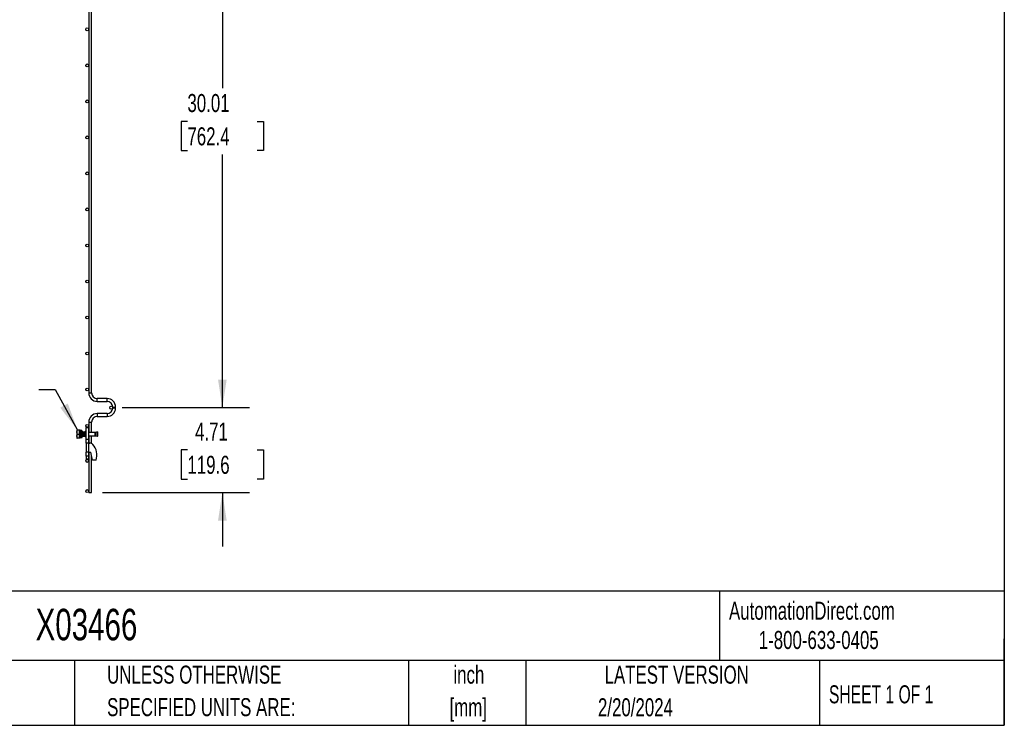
# Model space of a CAD drawing. Header units: inches. Extents: x 0.2 to 10.8, y 0.2 to 8.2.
# Tile 6 of 27: x 6.2 to 10.8, y 0.2 to 3.5. Entities that reach past the tile are written whole.
import ezdxf

# ---------------------------------------------------------------- set-up
doc = ezdxf.new("R2010")
doc.units = ezdxf.units.IN
doc.header["$MEASUREMENT"] = 0
doc.layers.add('DIMENSIONS', color=140, linetype='Continuous', lineweight=25)
doc.layers.add('TEXT', color=140, linetype='Continuous', lineweight=25)
doc.styles.add('SLDTEXTSTYLE0', font='TXT', dxfattribs={"width": 0.7})
doc.styles.add('SLDTEXTSTYLE1', font='TXT', dxfattribs={"width": 0.65})
doc.dimstyles.new('SLDDIMSTYLE0', dxfattribs={"dimtxt": 0.084961, "dimasz": 0.13, "dimexe": 0, "dimexo": 0.0625, "dimgap": 0.02124, "dimtad": 0, "dimtih": 1, "dimtoh": 1, "dimlfac": 12, "dimrnd": 1e-09, "dimzin": 12, "dimdsep": 46, "dimtxsty": 'SLDTEXTSTYLE0', "dimsah": 1, "dimcen": 0.09, "dimadec": 0, "dimazin": 3, "dimtfac": 1, "dimtofl": 0, "dimtmove": 0, "dimatfit": 3, "dimfxl": 0, "dimfrac": 2, "dimtolj": 1, "dimtzin": 12, "dimarcsym": 0})
doc.dimstyles.new('SLDDIMSTYLE2', dxfattribs={"dimtxt": 0.084961, "dimasz": 0.13, "dimexe": 0, "dimexo": 0.0625, "dimgap": 0.02124, "dimtad": 0, "dimtih": 1, "dimtoh": 1, "dimlfac": 12, "dimrnd": 1e-09, "dimzin": 12, "dimdsep": 46, "dimtxsty": 'SLDTEXTSTYLE0', "dimsah": 1, "dimcen": 0.09, "dimadec": 0, "dimazin": 3, "dimtfac": 1, "dimtmove": 0, "dimatfit": 0, "dimfxl": 0, "dimfrac": 2, "dimtolj": 1, "dimtzin": 12, "dimarcsym": 0})

# ---------------------------------------------------------------- blocks, each defined once
blk = doc.blocks.new('SW_NOTE_0')
at = {"layer": 'DIMENSIONS', "color": 0, "char_height": 0.5, "attachment_point": 2, "style": 'SLDTEXTSTYLE0'}
for s, insert in [('PRE-WELDED CLIPS ALLOW', (4.508, 0.645)), ('YOU TO QUICKLY LOCK', (4.487, -0.258)), ('PANELS IN PLACE', (4.557, -1.161))]:
    blk.add_mtext(s, dxfattribs=dict(at, insert=insert))
blk = doc.blocks.new('PRE-WELDED')
at = {"layer": 'DIMENSIONS', "color": 140}
blk.add_blockref('SW_NOTE_0', (-0.265, 0.85), dxfattribs=at)
blk = doc.blocks.new('_D_9')
at = {"layer": 'DIMENSIONS'}
for p, q in [((6.668, 4.221), (7.257, 4.221)), ((7.132, 4.221), (7.132, 3.1987)), ((6.9704, 3.0446), (6.9419, 3.0446)), ((6.9419, 3.0446), (6.9419, 2.9096)), ((7.2936, 3.0446), (7.3221, 3.0446)), ((7.3221, 3.0446), (7.3221, 2.9096)), ((6.9419, 2.9096), (6.9704, 2.9096)), ((7.132, 1.7198), (7.132, 2.8906)), ((7.3221, 2.9096), (7.2936, 2.9096)), ((6.668, 1.7198), (7.257, 1.7198))]:
    blk.add_line(p, q, dxfattribs=at)
for points in [[(7.132, 4.221), (7.112, 4.091), (7.152, 4.091)], [(7.132, 1.7198), (7.152, 1.8498), (7.112, 1.8498)]]:
    blk.add_solid(points, dxfattribs=at)
at = {"layer": 'DIMENSIONS', "char_height": 0.08333, "attachment_point": 1, "style": 'SLDTEXTSTYLE0'}
for s, insert in [('30.01', (6.9704, 3.1711)), ('762.4', (6.9704, 3.017))]:
    blk.add_mtext(s, dxfattribs=dict(at, insert=insert))
blk = doc.blocks.new('_D_10')
at = {"layer": 'DIMENSIONS'}
for p, q in [((7.132, 1.7198), (7.132, 1.9698)), ((6.668, 1.7198), (7.257, 1.7198)), ((6.9704, 1.5246), (6.9419, 1.5246)), ((6.9419, 1.5246), (6.9419, 1.3896)), ((7.2936, 1.5246), (7.3221, 1.5246)), ((7.3221, 1.5246), (7.3221, 1.3896)), ((6.9419, 1.3896), (6.9704, 1.3896)), ((7.3221, 1.3896), (7.2936, 1.3896)), ((6.5771, 1.3274), (7.257, 1.3274)), ((7.132, 1.3274), (7.132, 1.0774))]:
    blk.add_line(p, q, dxfattribs=at)
for points in [[(7.132, 1.7198), (7.152, 1.8498), (7.112, 1.8498)], [(7.132, 1.3274), (7.112, 1.1974), (7.152, 1.1974)]]:
    blk.add_solid(points, dxfattribs=at)
at = {"layer": 'DIMENSIONS', "char_height": 0.08333, "attachment_point": 1, "style": 'SLDTEXTSTYLE0'}
for s, insert in [('4.71', (7.0058, 1.651)), ('119.6', (6.9704, 1.497))]:
    blk.add_mtext(s, dxfattribs=dict(at, insert=insert))

msp = doc.modelspace()

# ---------------------------------------------------------------- linework, layer by layer
for p, q in [((6.51372, 3.98238), (6.51372, 1.78829)), ((6.52705, 1.78829), (6.52705, 3.99783)), ((6.51372, 1.78829), (6.52705, 1.78829)), ((6.59855, 1.76204), (6.5533, 1.76204)), ((6.5533, 1.74871), (6.5533, 1.76204)), ((6.5533, 1.74871), (6.59855, 1.74871)), ((6.59855, 1.74871), (6.59855, 1.76204)), ((6.59855, 1.69229), (6.5533, 1.69229)), ((6.5533, 1.69229), (6.5533, 1.68563)), ((6.5533, 1.68563), (6.5533, 1.67896)), ((6.59855, 1.69229), (6.59855, 1.67896)), ((6.62464, 1.72263), (6.62464, 1.71838)), ((6.62464, 1.72263), (6.63797, 1.72263)), ((6.62464, 1.71838), (6.63797, 1.71838)), ((6.63797, 1.71838), (6.63797, 1.72263)), ((6.51372, 1.65271), (6.51372, 1.60514)), ((6.51372, 1.65271), (6.52705, 1.65271)), ((6.52705, 1.60514), (6.52705, 1.65271)), ((6.5533, 1.67896), (6.59855, 1.67896)), ((6.45904, 1.61555), (6.45828, 1.61424)), ((6.45828, 1.61424), (6.45828, 1.58041)), ((6.46066, 1.61555), (6.45915, 1.61555)), ((6.4713, 1.61555), (6.46066, 1.61555)), ((6.46066, 1.59732), (6.4713, 1.59732)), ((6.4713, 1.59732), (6.4713, 1.61555)), ((6.47339, 1.61555), (6.4713, 1.61555)), ((6.4713, 1.5791), (6.4713, 1.59732)), ((6.4735, 1.60514), (6.47239, 1.60514)), ((6.47339, 1.60514), (6.47339, 1.61555)), ((6.47348, 1.60543), (6.47339, 1.60636)), ((6.4764, 1.61357), (6.4755, 1.61357)), ((6.48078, 1.59732), (6.47578, 1.59732)), ((6.47578, 1.59732), (6.47578, 1.59732)), ((6.47578, 1.59732), (6.48078, 1.59732)), ((6.4814, 1.61357), (6.4764, 1.61357)), ((6.47825, 1.59667), (6.47825, 1.5963)), ((6.47825, 1.59667), (6.48325, 1.59667)), ((6.48325, 1.5963), (6.47825, 1.5963)), ((6.48184, 1.60514), (6.48072, 1.60514)), ((6.48078, 1.59732), (6.48078, 1.59732)), ((6.48155, 1.60701), (6.48148, 1.60737)), ((6.48325, 1.59667), (6.48325, 1.5963)), ((6.486, 1.60514), (6.48489, 1.60514)), ((6.49017, 1.60514), (6.48906, 1.60514)), ((6.49434, 1.60514), (6.49322, 1.60514)), ((6.49624, 1.60712), (6.49606, 1.60743)), ((6.50255, 1.607), (6.50231, 1.60743)), ((6.50255, 1.57191), (6.50255, 1.62816)), ((6.50255, 1.62816), (6.51297, 1.62816)), ((6.51297, 1.62816), (6.51297, 1.57191)), ((6.54365, 1.60514), (6.51297, 1.60514)), ((6.54365, 1.59732), (6.54365, 1.60514)), ((6.54365, 1.58951), (6.54365, 1.59732)), ((6.55415, 1.60732), (6.54477, 1.60526)), ((6.54477, 1.60526), (6.54477, 1.58939)), ((6.55453, 1.6056), (6.55415, 1.60732)), ((6.55415, 1.58732), (6.55415, 1.60732)), ((6.55624, 1.60732), (6.55425, 1.60689)), ((6.55453, 1.59732), (6.55453, 1.6056)), ((6.55453, 1.58905), (6.55453, 1.59732)), ((6.55662, 1.6056), (6.55624, 1.60732)), ((6.55624, 1.58732), (6.55624, 1.60732)), ((6.55662, 1.59732), (6.55662, 1.6056)), ((6.55662, 1.58905), (6.55662, 1.59732)), ((6.45828, 1.58041), (6.45904, 1.5791)), ((6.4713, 1.5791), (6.46066, 1.5791)), ((6.4713, 1.58951), (6.47137, 1.58951)), ((6.47339, 1.5791), (6.4713, 1.5791)), ((6.47339, 1.5791), (6.47339, 1.58764)), ((6.47443, 1.58951), (6.47554, 1.58951)), ((6.47675, 1.58107), (6.47765, 1.58107)), ((6.47731, 1.58723), (6.47739, 1.58737)), ((6.47765, 1.58107), (6.48265, 1.58107)), ((6.48244, 1.5884), (6.48313, 1.58721)), ((6.48276, 1.58951), (6.48388, 1.58951)), ((6.48693, 1.58951), (6.48804, 1.58951)), ((6.49109, 1.58951), (6.49221, 1.58951)), ((6.49526, 1.58951), (6.49594, 1.58951)), ((6.49594, 1.59444), (6.49594, 1.58895)), ((6.49605, 1.58722), (6.49633, 1.58769)), ((6.50229, 1.58746), (6.50224, 1.58735)), ((6.50228, 1.58718), (6.50255, 1.58765)), ((6.51297, 1.57191), (6.50255, 1.57191)), ((6.50255, 1.55524), (6.50255, 1.57191)), ((6.51372, 1.55524), (6.50255, 1.55524)), ((6.50255, 1.55524), (6.50255, 1.51357)), ((6.51297, 1.58951), (6.54365, 1.58951)), ((6.51297, 1.57191), (6.51297, 1.55524)), ((6.51372, 1.58951), (6.51372, 1.55524)), ((6.51372, 1.55524), (6.5188, 1.55524)), ((6.51372, 1.51357), (6.51372, 1.55524)), ((6.52705, 1.55354), (6.52705, 1.58951)), ((6.54477, 1.58939), (6.55415, 1.58732)), ((6.55415, 1.58732), (6.55453, 1.58905)), ((6.55425, 1.58776), (6.55624, 1.58732)), ((6.55624, 1.58732), (6.55662, 1.58905)), ((6.51372, 1.51357), (6.50255, 1.51357)), ((6.50255, 1.49541), (6.50255, 1.51357)), ((6.51297, 1.51357), (6.51297, 1.49541)), ((6.51372, 1.51357), (6.51372, 1.32738)), ((6.51372, 1.51357), (6.52297, 1.51357)), ((6.53171, 1.47707), (6.52297, 1.51357)), ((6.51297, 1.49541), (6.50255, 1.49541)), ((6.50255, 1.49541), (6.50255, 1.48107)), ((6.51297, 1.48107), (6.50255, 1.48107)), ((6.51297, 1.49541), (6.51297, 1.48107)), ((6.52705, 1.32738), (6.52705, 1.49653)), ((6.54755, 1.47707), (6.53171, 1.47707)), ((6.51372, 1.32738), (6.52705, 1.32738))]:
    msp.add_line(p, q)
for centre in [(6.50705, 3.47039), (6.50705, 3.30372), (6.50705, 3.13706), (6.50705, 2.97039), (6.50705, 2.80372), (6.50705, 2.63706), (6.50705, 2.47039), (6.50705, 2.30372), (6.50705, 2.13706), (6.50705, 1.97039), (6.50705, 1.80372), (6.61797, 1.71979), (6.50705, 1.63585), (6.50705, 1.47335), (6.50705, 1.33404)]:
    msp.add_circle(centre, 0.00667)
for centre, radius, start, end in [((6.5533, 1.78829), 0.03958, 180, 270), ((6.5533, 1.78829), 0.02625, 180, 270), ((6.59855, 1.72263), 0.03942, 0, 90), ((6.59855, 1.72263), 0.02608, 0, 90), ((6.5533, 1.65271), 0.03958, 90, 180), ((6.59855, 1.71838), 0.03942, 270, 0), ((6.59855, 1.71838), 0.02608, 270, 0), ((6.5533, 1.65271), 0.02625, 90, 180), ((6.50422, 1.60478), 0.00833, 101.53696, 161.90915), ((6.54365, 1.61035), 0.00521, 270, 282.41729), ((6.50422, 1.58986), 0.00833, 186.30355, 258.46304), ((6.5188, 1.53441), 0.02083, 45.94832, 90), ((6.47964, 1.50124), 0.07208, 340.41164, 41.90027), ((6.54365, 1.5843), 0.00521, 77.58271, 90)]:
    msp.add_arc(centre, radius, start, end)
for points, knots in [([(6.46066, 1.59732), (6.45967, 1.6003), (6.45904, 1.60332), (6.45903, 1.6072), (6.45907, 1.60797), (6.45922, 1.60951), (6.45933, 1.61028), (6.45976, 1.61256), (6.46017, 1.61406), (6.46066, 1.61555)], [0, 0, 0, 0, 0.5, 0.5, 0.625, 0.625, 0.75, 0.75, 1, 1, 1, 1]), ([(6.46066, 1.5791), (6.45967, 1.58207), (6.45904, 1.58509), (6.45903, 1.58897), (6.45907, 1.58975), (6.45922, 1.59129), (6.45933, 1.59205), (6.45976, 1.59433), (6.46017, 1.59583), (6.46066, 1.59732)], [0, 0, 0, 0, 0.5, 0.5, 0.625, 0.625, 0.75, 0.75, 1, 1, 1, 1]), ([(6.47307, 1.58745), (6.473, 1.58742), (6.47283, 1.58734), (6.47255, 1.5899), (6.47222, 1.59424), (6.47191, 1.59923), (6.47159, 1.60373), (6.4714, 1.60549), (6.4713, 1.60636)], [0, 0, 0, 0, 0.1098005, 0.2943879, 0.4789752, 0.661964, 0.8322435, 1, 1, 1, 1]), ([(6.47278, 1.58745), (6.47272, 1.58742), (6.47254, 1.58734), (6.47226, 1.58991), (6.47193, 1.59422), (6.47162, 1.59934), (6.47141, 1.60214), (6.4713, 1.6035)], [0, 0, 0, 0, 0.1323526, 0.3534497, 0.5745469, 0.7937293, 1, 1, 1, 1]), ([(6.47244, 1.60505), (6.47221, 1.60545), (6.47184, 1.60608), (6.47148, 1.60671), (6.47134, 1.60694)], [0, 0, 0, 0, 0.6266845, 1, 1, 1, 1]), ([(6.47244, 1.60504), (6.47251, 1.60485), (6.47266, 1.60447), (6.47287, 1.60287), (6.4731, 1.60067), (6.47327, 1.59869), (6.47344, 1.59669), (6.47361, 1.59468), (6.47384, 1.59233), (6.47405, 1.59058), (6.47426, 1.5896), (6.47438, 1.58961), (6.47443, 1.58961)], [0, 0, 0, 0, 0.10650986, 0.21932951, 0.33210386, 0.44487943, 0.47660709, 0.58933653, 0.70210461, 0.81492217, 0.92769345, 1, 1, 1, 1]), ([(6.4748, 1.60743), (6.47457, 1.60704), (6.4741, 1.60625), (6.47364, 1.60545), (6.47341, 1.60506)], [0, 0, 0, 0, 0.5004388, 1, 1, 1, 1]), ([(6.47397, 1.60601), (6.47392, 1.60608), (6.47374, 1.6064), (6.47356, 1.60671), (6.47342, 1.60694)], [0, 0, 0, 0, 0.243973, 1, 1, 1, 1]), ([(6.4735, 1.60503), (6.47353, 1.60506), (6.47363, 1.60516), (6.47381, 1.60442), (6.47403, 1.60289), (6.47426, 1.60067), (6.47443, 1.5987), (6.4746, 1.59669), (6.47477, 1.59468), (6.475, 1.59232), (6.47521, 1.5906), (6.47539, 1.58969), (6.47548, 1.58967), (6.4755, 1.58967)], [0, 0, 0, 0, 0.0404934, 0.15317, 0.2658948, 0.3785743, 0.491255, 0.522956, 0.6355906, 0.7482639, 0.8609866, 0.973663, 1, 1, 1, 1]), ([(6.47581, 1.59876), (6.47571, 1.60025), (6.4755, 1.60337), (6.47519, 1.60653), (6.47495, 1.6079), (6.47481, 1.60733), (6.47479, 1.60722)], [0, 0, 0, 0, 0.2907269, 0.6083216, 0.9286909, 1, 1, 1, 1]), ([(6.47589, 1.60176), (6.47586, 1.60218), (6.47572, 1.60417), (6.47548, 1.60673), (6.47526, 1.60724), (6.47515, 1.60749)], [0, 0, 0, 0, 0.1168366, 0.5564978, 1, 1, 1, 1]), ([(6.476, 1.60608), (6.47598, 1.60613), (6.47572, 1.60658), (6.47546, 1.60702), (6.47523, 1.60742)], [0, 0, 0, 0, 0.1102655, 1, 1, 1, 1]), ([(6.4764, 1.61357), (6.47638, 1.61357), (6.47635, 1.61347), (6.4763, 1.61306), (6.47627, 1.61275), (6.47619, 1.61152), (6.47614, 1.61028), (6.47606, 1.60808), (6.47604, 1.60726), (6.47599, 1.60549), (6.47596, 1.60454), (6.47588, 1.60155), (6.47582, 1.5994), (6.47578, 1.59732)], [0, 0, 0, 0, 0.125, 0.125, 0.25, 0.25, 0.5, 0.5, 0.625, 0.625, 0.75, 0.75, 1, 1, 1, 1]), ([(6.47695, 1.58745), (6.47691, 1.58737), (6.47676, 1.58712), (6.47649, 1.58924), (6.47619, 1.59297), (6.47599, 1.59599), (6.47591, 1.59732)], [0, 0, 0, 0, 0.1238011, 0.4389763, 0.7508554, 1, 1, 1, 1]), ([(6.47723, 1.58744), (6.47719, 1.58737), (6.47704, 1.58712), (6.47677, 1.58924), (6.47648, 1.59297), (6.47628, 1.59599), (6.4762, 1.59732)], [0, 0, 0, 0, 0.1227625, 0.4383113, 0.7505601, 1, 1, 1, 1]), ([(6.47825, 1.5963), (6.47821, 1.59449), (6.47812, 1.59087), (6.47798, 1.58619), (6.47785, 1.58275), (6.47774, 1.58129), (6.47763, 1.58093), (6.47752, 1.58172), (6.47739, 1.58404), (6.47732, 1.58648), (6.47729, 1.58749)], [0, 0, 0, 0, 0.139484, 0.2789715, 0.4184639, 0.5579518, 0.6235516, 0.7630367, 0.9025248, 1, 1, 1, 1]), ([(6.47753, 1.58752), (6.47755, 1.58731), (6.4776, 1.58694), (6.47767, 1.58686), (6.47778, 1.58724), (6.47791, 1.58884), (6.47804, 1.59143), (6.47816, 1.59421), (6.47823, 1.59602), (6.47825, 1.59667)], [0, 0, 0, 0, 0.0931707, 0.1671828, 0.3368612, 0.5232061, 0.7095586, 0.8958985, 1, 1, 1, 1]), ([(6.47755, 1.59732), (6.47755, 1.59732), (6.47758, 1.59699), (6.47761, 1.59667), (6.47764, 1.59635)], [0, 0, 0, 0, 0.0000471, 1, 1, 1, 1]), ([(6.47871, 1.59732), (6.47871, 1.59732), (6.47873, 1.5971), (6.47875, 1.59689), (6.47877, 1.59667)], [0, 0, 0, 0, 0.0000702, 1, 1, 1, 1]), ([(6.48077, 1.60505), (6.48054, 1.60545), (6.48008, 1.60624), (6.47962, 1.60703), (6.47939, 1.60742)], [0, 0, 0, 0, 0.4996955, 1, 1, 1, 1]), ([(6.48011, 1.59675), (6.4801, 1.59694), (6.48008, 1.59713), (6.48007, 1.59732), (6.48007, 1.59732)], [0, 0, 0, 0, 0.9999195, 1, 1, 1, 1]), ([(6.4804, 1.59675), (6.48039, 1.59694), (6.48037, 1.59713), (6.48036, 1.59732), (6.48036, 1.59732)], [0, 0, 0, 0, 0.9999192, 1, 1, 1, 1]), ([(6.48078, 1.59732), (6.48082, 1.59915), (6.48091, 1.60281), (6.48105, 1.60767), (6.48117, 1.61137), (6.4813, 1.61324), (6.48141, 1.61377), (6.48153, 1.61296), (6.48167, 1.61021), (6.48176, 1.60737), (6.48182, 1.60541), (6.48182, 1.60514)], [0, 0, 0, 0, 0.12796495, 0.25593318, 0.38390586, 0.5118744, 0.59588408, 0.72385004, 0.85181908, 0.97979129, 1, 1, 1, 1]), ([(6.48078, 1.59732), (6.48082, 1.59839), (6.4809, 1.60063), (6.48104, 1.6037), (6.48116, 1.60616), (6.48129, 1.60748), (6.48141, 1.60788), (6.48153, 1.60735), (6.48162, 1.60636), (6.48168, 1.60531), (6.48169, 1.60514)], [0, 0, 0, 0, 0.134554, 0.2823174, 0.4300972, 0.577863, 0.687878, 0.8224319, 0.9701978, 1, 1, 1, 1]), ([(6.48105, 1.60387), (6.4811, 1.60353), (6.48123, 1.60272), (6.48143, 1.60065), (6.48161, 1.5987), (6.48172, 1.59735), (6.48176, 1.59689), (6.48178, 1.59667)], [0, 0, 0, 0, 0.2181379, 0.5267552, 0.8353758, 0.9222014, 1, 1, 1, 1]), ([(6.48313, 1.60744), (6.4829, 1.60704), (6.48244, 1.60625), (6.48198, 1.60546), (6.48175, 1.60506)], [0, 0, 0, 0, 0.500394, 1, 1, 1, 1]), ([(6.48184, 1.60503), (6.48186, 1.60506), (6.48196, 1.60516), (6.48215, 1.60442), (6.48237, 1.60289), (6.48259, 1.60067), (6.48277, 1.5987), (6.48288, 1.59728), (6.48293, 1.59676), (6.48295, 1.59647)], [0, 0, 0, 0, 0.0723261, 0.2735802, 0.4749202, 0.6761794, 0.8774408, 0.9340626, 1, 1, 1, 1]), ([(6.48265, 1.58107), (6.4827, 1.58107), (6.48275, 1.58146), (6.48283, 1.5826), (6.48285, 1.58308), (6.4829, 1.58417), (6.48293, 1.58479), (6.483, 1.58685), (6.48305, 1.58854), (6.48315, 1.59228), (6.4832, 1.59432), (6.48325, 1.5963)], [0, 0, 0, 0, 0.25, 0.25, 0.375, 0.375, 0.5, 0.5, 0.75, 0.75, 1, 1, 1, 1]), ([(6.48528, 1.58716), (6.48517, 1.5874), (6.48495, 1.58788), (6.48463, 1.59148), (6.4843, 1.59627), (6.48398, 1.6014), (6.48366, 1.60541), (6.48339, 1.60753), (6.48324, 1.60727), (6.4832, 1.6072)], [0, 0, 0, 0, 0.156768, 0.3121783, 0.4696929, 0.6255603, 0.7814276, 0.9389423, 1, 1, 1, 1]), ([(6.48564, 1.58742), (6.48562, 1.58732), (6.48548, 1.58675), (6.48524, 1.58812), (6.48492, 1.59141), (6.48459, 1.59629), (6.48427, 1.6014), (6.48395, 1.60541), (6.48368, 1.60753), (6.48353, 1.60727), (6.48348, 1.6072)], [0, 0, 0, 0, 0.0329949, 0.1845007, 0.3346944, 0.4869218, 0.6375572, 0.7881926, 0.94042, 1, 1, 1, 1]), ([(6.48493, 1.60506), (6.4847, 1.60546), (6.48424, 1.60625), (6.48378, 1.60704), (6.48355, 1.60743)], [0, 0, 0, 0, 0.4996675, 1, 1, 1, 1]), ([(6.48521, 1.60744), (6.48498, 1.60704), (6.48471, 1.60657), (6.48443, 1.60609), (6.48438, 1.60601)], [0, 0, 0, 0, 0.8305451, 1, 1, 1, 1]), ([(6.48493, 1.60506), (6.485, 1.60487), (6.48515, 1.60449), (6.48537, 1.60287), (6.4856, 1.60067), (6.48577, 1.59869), (6.48594, 1.59669), (6.48611, 1.59468), (6.48634, 1.59233), (6.48655, 1.59058), (6.48676, 1.5896), (6.48688, 1.58961), (6.48693, 1.58961)], [0, 0, 0, 0, 0.1097611, 0.2221702, 0.3345342, 0.4468994, 0.4785116, 0.5908309, 0.7031886, 0.8155956, 0.9279566, 1, 1, 1, 1]), ([(6.48574, 1.60514), (6.48574, 1.60515), (6.48563, 1.6065), (6.48547, 1.60749), (6.48532, 1.60727), (6.48528, 1.6072)], [0, 0, 0, 0, 0.0063958, 0.7224388, 1, 1, 1, 1]), ([(6.48603, 1.60517), (6.48603, 1.60517), (6.48592, 1.6065), (6.48576, 1.6075), (6.48561, 1.60727), (6.48557, 1.6072)], [0, 0, 0, 0, 0.0007889, 0.7189285, 1, 1, 1, 1]), ([(6.48647, 1.60601), (6.48642, 1.60609), (6.48614, 1.60656), (6.48587, 1.60704), (6.48564, 1.60743)], [0, 0, 0, 0, 0.1678232, 1, 1, 1, 1]), ([(6.4873, 1.60744), (6.48707, 1.60704), (6.48661, 1.60625), (6.48615, 1.60546), (6.48592, 1.60506)], [0, 0, 0, 0, 0.50035707, 1, 1, 1, 1]), ([(6.486, 1.60503), (6.48603, 1.60506), (6.48613, 1.60516), (6.48631, 1.60442), (6.48653, 1.60289), (6.48676, 1.60067), (6.48693, 1.5987), (6.4871, 1.59669), (6.48727, 1.59468), (6.4875, 1.59232), (6.48771, 1.5906), (6.48789, 1.58969), (6.48798, 1.58967), (6.488, 1.58966)], [0, 0, 0, 0, 0.0404616, 0.1530496, 0.2656857, 0.3782766, 0.4908687, 0.5225448, 0.6350908, 0.7476755, 0.8603095, 0.9728973, 1, 1, 1, 1]), ([(6.48945, 1.58735), (6.48936, 1.58742), (6.48916, 1.58759), (6.48887, 1.59066), (6.48853, 1.59524), (6.48821, 1.60042), (6.48788, 1.60474), (6.4876, 1.60731), (6.48743, 1.60723), (6.48736, 1.6072)], [0, 0, 0, 0, 0.1254809, 0.2811622, 0.4384889, 0.5937137, 0.7502945, 0.9068754, 1, 1, 1, 1]), ([(6.48973, 1.58735), (6.48965, 1.58742), (6.48945, 1.5876), (6.48915, 1.59066), (6.48882, 1.59524), (6.4885, 1.60042), (6.48817, 1.60474), (6.48789, 1.60731), (6.48772, 1.60723), (6.48765, 1.6072)], [0, 0, 0, 0, 0.1248867, 0.2805686, 0.4378958, 0.5931212, 0.7497026, 0.9062841, 1, 1, 1, 1]), ([(6.4891, 1.60506), (6.48887, 1.60546), (6.48841, 1.60625), (6.48795, 1.60704), (6.48772, 1.60744)], [0, 0, 0, 0, 0.4996079, 1, 1, 1, 1]), ([(6.48938, 1.60744), (6.48915, 1.60704), (6.48887, 1.60656), (6.4886, 1.60609), (6.48855, 1.60601)], [0, 0, 0, 0, 0.8309032, 1, 1, 1, 1]), ([(6.48909, 1.60506), (6.48917, 1.60487), (6.48932, 1.60449), (6.48954, 1.60287), (6.48976, 1.60067), (6.48994, 1.59869), (6.4901, 1.59669), (6.49028, 1.59468), (6.49051, 1.59233), (6.49072, 1.59058), (6.49093, 1.5896), (6.49105, 1.58961), (6.49109, 1.58961)], [0, 0, 0, 0, 0.1099599, 0.2223439, 0.3346828, 0.4470229, 0.4786281, 0.5909222, 0.7032549, 0.8156368, 0.9279727, 1, 1, 1, 1]), ([(6.48989, 1.60514), (6.4898, 1.60594), (6.48966, 1.60737), (6.48951, 1.60725), (6.48945, 1.6072)], [0, 0, 0, 0, 0.5593137, 1, 1, 1, 1]), ([(6.49014, 1.60543), (6.49007, 1.6061), (6.48993, 1.60739), (6.4898, 1.60726), (6.48974, 1.6072)], [0, 0, 0, 0, 0.51709491, 1, 1, 1, 1]), ([(6.49063, 1.60601), (6.49059, 1.60609), (6.49031, 1.60657), (6.49003, 1.60704), (6.4898, 1.60744)], [0, 0, 0, 0, 0.1693312, 1, 1, 1, 1]), ([(6.49146, 1.60743), (6.49123, 1.60704), (6.49077, 1.60625), (6.49031, 1.60546), (6.49008, 1.60506)], [0, 0, 0, 0, 0.5003165, 1, 1, 1, 1]), ([(6.49017, 1.60503), (6.4902, 1.60506), (6.4903, 1.60516), (6.49048, 1.60442), (6.4907, 1.60289), (6.49092, 1.60067), (6.4911, 1.5987), (6.49126, 1.59669), (6.49143, 1.59468), (6.49167, 1.59232), (6.49188, 1.5906), (6.49206, 1.58969), (6.49215, 1.58967), (6.49216, 1.58967)], [0, 0, 0, 0, 0.0405239, 0.1532854, 0.2660951, 0.3788595, 0.4916251, 0.5233499, 0.6360694, 0.7488275, 0.8616351, 0.9743964, 1, 1, 1, 1]), ([(6.49354, 1.5875), (6.4935, 1.5875), (6.49335, 1.58748), (6.49309, 1.58994), (6.49276, 1.59422), (6.49245, 1.59941), (6.49211, 1.60399), (6.49181, 1.60705), (6.49162, 1.60722), (6.49153, 1.6073)], [0, 0, 0, 0, 0.0591346, 0.221718, 0.3843014, 0.5454767, 0.7088345, 0.8704838, 1, 1, 1, 1]), ([(6.4939, 1.58745), (6.49384, 1.58742), (6.49367, 1.58734), (6.49338, 1.58991), (6.49305, 1.59423), (6.49274, 1.59941), (6.4924, 1.60399), (6.4921, 1.60706), (6.49191, 1.60723), (6.49182, 1.6073)], [0, 0, 0, 0, 0.0928018, 0.2494646, 0.4061275, 0.5614335, 0.7188425, 0.8746052, 1, 1, 1, 1]), ([(6.49327, 1.60506), (6.49304, 1.60546), (6.49258, 1.60625), (6.49212, 1.60704), (6.49189, 1.60744)], [0, 0, 0, 0, 0.4995678, 1, 1, 1, 1]), ([(6.49354, 1.60743), (6.49331, 1.60704), (6.49304, 1.60656), (6.49276, 1.60609), (6.49272, 1.60601)], [0, 0, 0, 0, 0.8332065, 1, 1, 1, 1]), ([(6.49326, 1.60506), (6.49334, 1.60487), (6.49349, 1.60449), (6.49371, 1.60287), (6.49393, 1.60067), (6.49411, 1.59869), (6.49427, 1.59669), (6.49444, 1.59468), (6.49467, 1.59233), (6.49489, 1.59058), (6.4951, 1.5896), (6.49521, 1.58961), (6.49526, 1.58961)], [0, 0, 0, 0, 0.1092174, 0.2216952, 0.3341278, 0.4465616, 0.4781931, 0.590581, 0.7030073, 0.815483, 0.9279126, 1, 1, 1, 1]), ([(6.49405, 1.60514), (6.49399, 1.60574), (6.49385, 1.60725), (6.4937, 1.60728), (6.49362, 1.6073)], [0, 0, 0, 0, 0.4023205, 1, 1, 1, 1]), ([(6.49434, 1.60514), (6.49428, 1.60574), (6.49413, 1.60725), (6.49399, 1.60728), (6.4939, 1.6073)], [0, 0, 0, 0, 0.4011774, 1, 1, 1, 1]), ([(6.4948, 1.60601), (6.49475, 1.60609), (6.49448, 1.60656), (6.4942, 1.60704), (6.49397, 1.60744)], [0, 0, 0, 0, 0.1673647, 1, 1, 1, 1]), ([(6.49562, 1.60742), (6.49539, 1.60703), (6.49493, 1.60624), (6.49447, 1.60545), (6.49424, 1.60505)], [0, 0, 0, 0, 0.5002974, 1, 1, 1, 1]), ([(6.49434, 1.60503), (6.49436, 1.60506), (6.49446, 1.60516), (6.49465, 1.60442), (6.49487, 1.60289), (6.49509, 1.60067), (6.49527, 1.5987), (6.49543, 1.59669), (6.4956, 1.59468), (6.49583, 1.59232), (6.49605, 1.59061), (6.49622, 1.5897), (6.49631, 1.58967), (6.49632, 1.58967)], [0, 0, 0, 0, 0.0406137, 0.153625, 0.2666845, 0.3796987, 0.4927141, 0.5245092, 0.6374783, 0.7504862, 0.8635437, 0.9765548, 1, 1, 1, 1]), ([(6.49634, 1.60305), (6.49623, 1.60423), (6.49602, 1.60662), (6.49578, 1.6079), (6.49564, 1.60731), (6.49562, 1.6072)], [0, 0, 0, 0, 0.439432, 0.8908152, 1, 1, 1, 1]), ([(6.49638, 1.60561), (6.49636, 1.60585), (6.49623, 1.60725), (6.4961, 1.60738), (6.49599, 1.60749)], [0, 0, 0, 0, 0.1690674, 1, 1, 1, 1]), ([(6.50253, 1.60626), (6.50245, 1.60688), (6.50235, 1.60766), (6.50225, 1.60737), (6.50223, 1.6073)], [0, 0, 0, 0, 0.7848471, 1, 1, 1, 1]), ([(6.5024, 1.60514), (6.50238, 1.60537), (6.50233, 1.60598), (6.50228, 1.60614), (6.50225, 1.60624)], [0, 0, 0, 0, 0.37806003, 1, 1, 1, 1]), ([(6.45915, 1.5791), (6.45911, 1.5791), (6.45857, 1.5791), (6.45965, 1.5791), (6.46066, 1.5791)], [0, 0, 0, 0, 0.067898, 1, 1, 1, 1]), ([(6.47133, 1.58959), (6.47156, 1.5892), (6.47202, 1.5884), (6.47248, 1.58761), (6.47271, 1.58722)], [0, 0, 0, 0, 0.499559, 1, 1, 1, 1]), ([(6.47314, 1.58723), (6.47337, 1.58762), (6.47382, 1.58839), (6.47426, 1.58915), (6.47447, 1.58951)], [0, 0, 0, 0, 0.5198638, 1, 1, 1, 1]), ([(6.47397, 1.58864), (6.47401, 1.58856), (6.47429, 1.58809), (6.47456, 1.58761), (6.47479, 1.58722)], [0, 0, 0, 0, 0.165352, 1, 1, 1, 1]), ([(6.47486, 1.58745), (6.4748, 1.58738), (6.47467, 1.58726), (6.47453, 1.58855), (6.47446, 1.58922)], [0, 0, 0, 0, 0.4828639, 1, 1, 1, 1]), ([(6.47515, 1.58745), (6.47509, 1.58739), (6.47494, 1.58728), (6.47479, 1.58871), (6.47471, 1.58951)], [0, 0, 0, 0, 0.4407298, 1, 1, 1, 1]), ([(6.47523, 1.58723), (6.47546, 1.58762), (6.47573, 1.5881), (6.47601, 1.58857), (6.47605, 1.58864)], [0, 0, 0, 0, 0.8407633, 1, 1, 1, 1]), ([(6.4755, 1.58959), (6.47573, 1.58919), (6.47619, 1.5884), (6.47665, 1.58761), (6.47688, 1.58721)], [0, 0, 0, 0, 0.4995673, 1, 1, 1, 1]), ([(6.47663, 1.58752), (6.47665, 1.58732), (6.47669, 1.58695), (6.47676, 1.58684), (6.47681, 1.58711), (6.47684, 1.58728)], [0, 0, 0, 0, 0.3144393, 0.5642204, 1, 1, 1, 1]), ([(6.4824, 1.58903), (6.48242, 1.58866), (6.48246, 1.5879), (6.48251, 1.58765), (6.48253, 1.58752)], [0, 0, 0, 0, 0.4856429, 1, 1, 1, 1]), ([(6.4832, 1.58735), (6.48318, 1.58727), (6.48312, 1.58706), (6.48306, 1.5875), (6.48302, 1.58777)], [0, 0, 0, 0, 0.36181376, 1, 1, 1, 1]), ([(6.48356, 1.58752), (6.48352, 1.58738), (6.48336, 1.5869), (6.48318, 1.58782), (6.48305, 1.5893), (6.48304, 1.58951)], [0, 0, 0, 0, 0.2677195, 0.8931759, 1, 1, 1, 1]), ([(6.48319, 1.59383), (6.48324, 1.59335), (6.48336, 1.59206), (6.48355, 1.59061), (6.48372, 1.58969), (6.48382, 1.58967), (6.48383, 1.58966)], [0, 0, 0, 0, 0.2135429, 0.5639067, 0.9141267, 1, 1, 1, 1]), ([(6.48356, 1.58722), (6.48379, 1.58762), (6.48406, 1.58809), (6.48434, 1.58856), (6.48438, 1.58864)], [0, 0, 0, 0, 0.8347536, 1, 1, 1, 1]), ([(6.48383, 1.58958), (6.48406, 1.58919), (6.48452, 1.5884), (6.48498, 1.58761), (6.48521, 1.58721)], [0, 0, 0, 0, 0.4996237, 1, 1, 1, 1]), ([(6.48563, 1.58721), (6.48586, 1.58761), (6.48631, 1.58837), (6.48676, 1.58914), (6.48697, 1.58951)], [0, 0, 0, 0, 0.51610335, 1, 1, 1, 1]), ([(6.48647, 1.58864), (6.48651, 1.58856), (6.48679, 1.58808), (6.48707, 1.58761), (6.4873, 1.58721)], [0, 0, 0, 0, 0.1694961, 1, 1, 1, 1]), ([(6.48736, 1.58716), (6.48725, 1.58728), (6.48711, 1.58743), (6.48698, 1.58892), (6.48695, 1.58922)], [0, 0, 0, 0, 0.7946244, 1, 1, 1, 1]), ([(6.48772, 1.58742), (6.4877, 1.58732), (6.48757, 1.58676), (6.48739, 1.58754), (6.48725, 1.58911), (6.48721, 1.58951)], [0, 0, 0, 0, 0.1393304, 0.7791063, 1, 1, 1, 1]), ([(6.48772, 1.58721), (6.48795, 1.58761), (6.48822, 1.58808), (6.4885, 1.58856), (6.48855, 1.58864)], [0, 0, 0, 0, 0.830876, 1, 1, 1, 1]), ([(6.488, 1.58959), (6.48823, 1.58919), (6.48869, 1.5884), (6.48915, 1.58761), (6.48938, 1.58721)], [0, 0, 0, 0, 0.499663, 1, 1, 1, 1]), ([(6.4898, 1.58721), (6.49003, 1.58761), (6.49048, 1.58837), (6.49092, 1.58914), (6.49114, 1.58951)], [0, 0, 0, 0, 0.51651287, 1, 1, 1, 1]), ([(6.49063, 1.58864), (6.49068, 1.58856), (6.49096, 1.58809), (6.49123, 1.58761), (6.49146, 1.58721)], [0, 0, 0, 0, 0.1682065, 1, 1, 1, 1]), ([(6.49153, 1.58735), (6.49144, 1.58736), (6.4913, 1.58739), (6.49115, 1.58891), (6.4911, 1.58951)], [0, 0, 0, 0, 0.5991132, 1, 1, 1, 1]), ([(6.49182, 1.58735), (6.49173, 1.58737), (6.49159, 1.5874), (6.49144, 1.58891), (6.49138, 1.58951)], [0, 0, 0, 0, 0.5979718, 1, 1, 1, 1]), ([(6.49188, 1.58721), (6.49211, 1.58761), (6.49239, 1.58808), (6.49267, 1.58856), (6.49272, 1.58864)], [0, 0, 0, 0, 0.8313406, 1, 1, 1, 1]), ([(6.49216, 1.58959), (6.49239, 1.5892), (6.49285, 1.58841), (6.49331, 1.58762), (6.49354, 1.58722)], [0, 0, 0, 0, 0.4997037, 1, 1, 1, 1]), ([(6.49397, 1.58722), (6.4942, 1.58761), (6.49465, 1.58838), (6.49509, 1.58914), (6.49531, 1.58951)], [0, 0, 0, 0, 0.5177506, 1, 1, 1, 1]), ([(6.4948, 1.58864), (6.49484, 1.58856), (6.49512, 1.58809), (6.49539, 1.58762), (6.49562, 1.58722)], [0, 0, 0, 0, 0.1648333, 1, 1, 1, 1]), ([(6.49562, 1.5875), (6.49558, 1.58748), (6.49547, 1.58742), (6.49536, 1.58852), (6.49529, 1.58922)], [0, 0, 0, 0, 0.3619725, 1, 1, 1, 1]), ([(6.49598, 1.58745), (6.49592, 1.5874), (6.49578, 1.58728), (6.49563, 1.58871), (6.49554, 1.58951)], [0, 0, 0, 0, 0.4397018, 1, 1, 1, 1])]:
    msp.add_open_spline(points, degree=3, knots=knots)
at = {"layer": 'DIMENSIONS', "flags": 128}
msp.add_lwpolyline([(6.28289, 1.80329), (6.35848, 1.80329), (6.46231, 1.61555)], dxfattribs=at)
at = {"layer": 'DIMENSIONS'}
msp.add_solid([(6.46231, 1.61555), (6.41689, 1.73899), (6.38189, 1.71963)], dxfattribs=at)
at = {"layer": 'TEXT'}
for p, q in [((10.75, 8.25), (10.75, 0.25)), ((10.75, 0.87111), (0.25, 0.87111)), ((9.4321, 0.87111), (9.4321, 0.55)), ((10.75, 0.25), (10.75, 0.65)), ((10.75, 0.55), (0.25, 0.55)), ((6.44804, 0.55), (6.44804, 0.25)), ((7.99308, 0.55), (7.99308, 0.25)), ((8.53591, 0.55), (8.53591, 0.25)), ((9.89562, 0.55), (9.89562, 0.25)), ((0.25, 0.25), (10.75, 0.25))]:
    msp.add_line(p, q, dxfattribs=at)

# ---------------------------------------------------------------- block references
at = {"layer": 'DIMENSIONS', "xscale": 0.1666666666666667, "yscale": 0.1666666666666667, "zscale": 0.1666666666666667}
msp.add_blockref('PRE-WELDED', (4.86952, 1.74589), dxfattribs=at)

# ---------------------------------------------------------------- texts
at = {"color": 179, "linetype": 'Continuous', "lineweight": 18, "char_height": 0.0833333, "attachment_point": 1, "style": 'SLDTEXTSTYLE0'}
for s, insert in [('AutomationDirect.com', (9.47618, 0.82191)), ('1-800-633-0405', (9.61384, 0.6865))]:
    msp.add_mtext(s, dxfattribs=dict(at, insert=insert))
at = {"layer": 'TEXT'}
for s, insert, char_height, attachment_point, style in [('X03466', (6.26802, 0.78918), 0.145833, 1, 'SLDTEXTSTYLE0'), ('UNLESS OTHERWISE', (6.59874, 0.52614), 0.0833333, 1, 'SLDTEXTSTYLE0'), ('inch', (8.2726, 0.52604), 0.083333, 2, 'SLDTEXTSTYLE0'), ('LATEST VERSION', (9.23434, 0.52614), 0.0833333, 2, 'SLDTEXTSTYLE0'), ('SHEET 1 OF 1', (9.93863, 0.4351), 0.0833333, 1, 'SLDTEXTSTYLE1'), ('SPECIFIED UNITS ARE:', (6.59874, 0.37566), 0.0833333, 1, 'SLDTEXTSTYLE0'), ('[mm]', (8.2698, 0.37555), 0.083333, 2, 'SLDTEXTSTYLE0'), ('2/20/2024', (9.04337, 0.3751), 0.083333, 2, 'SLDTEXTSTYLE0')]:
    msp.add_mtext(s, dxfattribs=dict(at, insert=insert, char_height=char_height, attachment_point=attachment_point, style=style))

# ---------------------------------------------------------------- dimensions: what is measured, and where the dimension line sits
at = {"layer": 'DIMENSIONS'}
for base, p1, p2, dimstyle, picture, middle in [((7.13201, 1.71979), (6.61797, 4.22099), (6.61797, 1.71979), 'SLDDIMSTYLE0', '_D_9', (7.13201, 3.04465)), ((7.13201, 1.32738), (6.61797, 1.71979), (6.52705, 1.32738), 'SLDDIMSTYLE2', '_D_10', (7.13201, 1.52459))]:
    dim = msp.add_linear_dim(base=base, p1=p1, p2=p2, angle=90, dimstyle=dimstyle, dxfattribs=at)
    dim.commit()
    dim.dimension.update_dxf_attribs({"geometry": picture, "text_midpoint": middle, "dimtype": 160})

doc.saveas('drawing.dxf')
